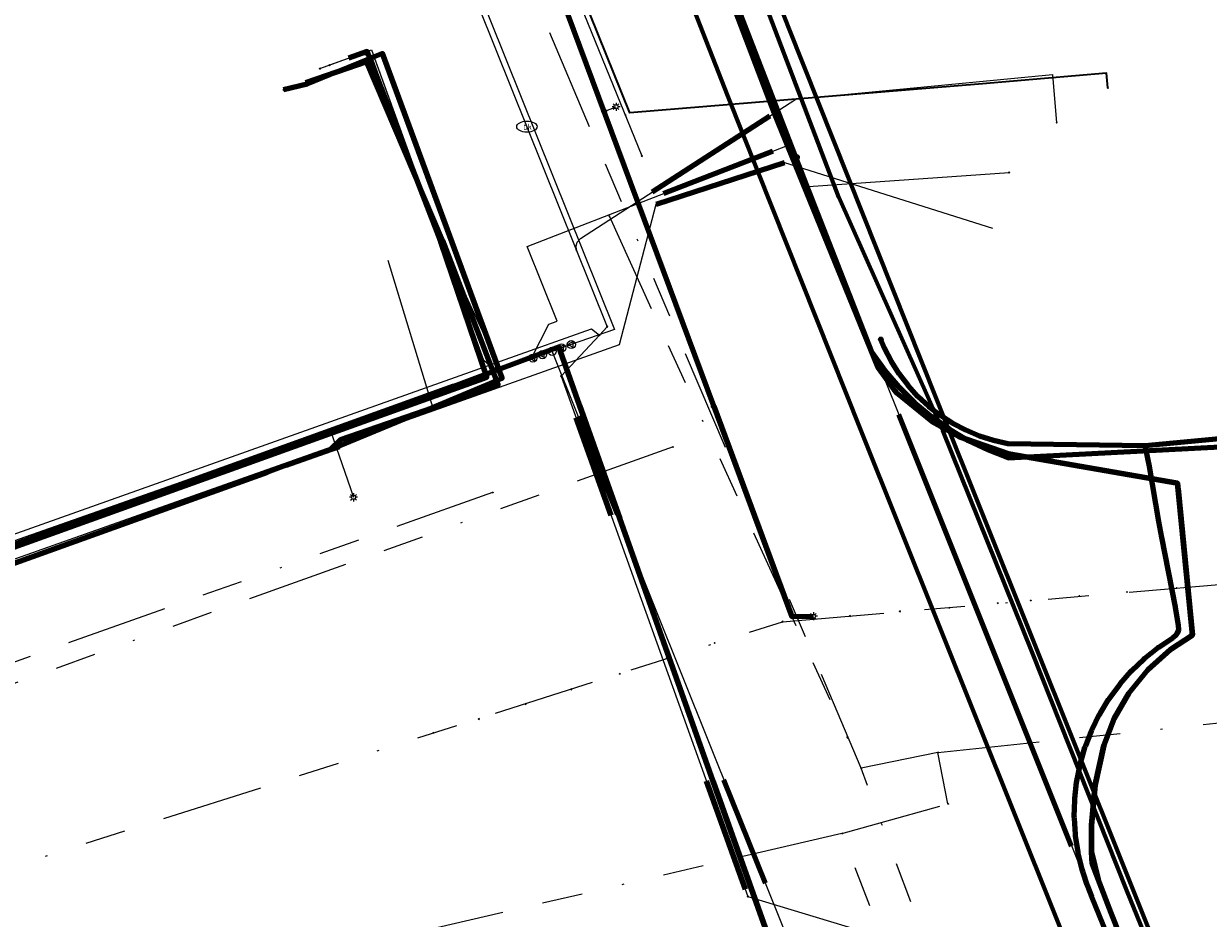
# Model space of a CAD drawing. Header units: metres. Extents: x 242122 to 243107, y 567823 to 568786.
# Tile 36 of 89: x 242550 to 242609, y 567861 to 567905. Entities that reach past the tile are written whole.
import ezdxf
from ezdxf.enums import TextEntityAlignment as Align
from ezdxf.lldxf.tags import DXFTag

# ---------------------------------------------------------------- set-up
doc = ezdxf.new("R2010")
doc.units = ezdxf.units.M
doc.linetypes.add('RI-OVERIG-SO', pattern=[17, 5, -2, 2, -2, 0, -2, 2, -2])
for name, color, linetype, lineweight in [('B-WE-IE-MEUBILAIR_ENEXIS NETBEHEER BV-S', 7, 'Continuous', 18), ('B-WE-KL-DATA_COAXKABEL_10_ZIGGO BV-G', 90, 'KL-DATA-SO', 18), ('B-WE-KL-DATA_DUCT_ZIGGO BV-G', 90, 'Continuous', 100), ('B-WE-KL-DATA_HULPSTUK_KPN BV-S', 90, 'Continuous', 18), ('B-WE-KL-DATA_KABELBED_KPN BV-G', 90, 'Continuous', 100), ('B-WE-KL-DATA_KABELBED_ZIGGO BV-G', 90, 'Continuous', 100), ('B-WE-KL-DATA_MANTELBUIS_75_ZIGGO BV-G', 90, 'Continuous', 100), ('B-WE-KL-DATA_MANTELBUIS_REGGEFIBER OPERATOR BV-G', 90, 'Continuous', 100), ('B-WE-KL-DATA_REGGEFIBER OPERATOR BV-G', 90, 'KL-DATA-SO', 18), ('B-WE-KL-ET_LS_400 V_ENEXIS NETBEHEER BV-G', 190, 'KL-LS-SO', 18), ('B-WE-KL-ET_LS_DUCT_ENEXIS NETBEHEER BV-G', 190, 'Continuous', 100), ('B-WE-KL-ET_LS_HULPSTUK_ENEXIS NETBEHEER BV-S', 190, 'Continuous', 18), ('B-WE-KL-ET_LS_KABELBED_ENEXIS NETBEHEER BV-G', 190, 'Continuous', 100), ('B-WE-KL-ET_LS_MANTELBUIS_OVERIG_50_ENEXIS NETBEHEER BV-G', 190, 'Continuous', 100), ('B-WE-KL-GAS_HD_MANTELBUIS_160_ENEXIS NETBEHEER BV-G', 30, 'Continuous', 100), ('B-WE-KL-GAS_HD_STAAL_100_8 BAR_ENEXIS NETBEHEER BV-G', 30, 'KL-GAS_HD-SO', 18), ('B-WE-KL-GAS_LD_HULPSTUK_ENEXIS NETBEHEER BV-S', 50, 'Continuous', 18), ('B-WE-KL-GAS_LD_MANTELBUIS_POLYVINYLCHLORIDE PVC_200_ENEXIS NETBEHEER BV-G', 50, 'Continuous', 100), ('B-WE-KL-GAS_LD_POLYETHYLEEN PE_32_0.1 BAR_ENEXIS NETBEHEER BV-G', 50, 'KL-GAS_LD-SO', 18), ('B-WE-KL-GAS_LD_SLAGVAST PVC_110_0.1 BAR_ENEXIS NETBEHEER BV-G', 50, 'KL-GAS_LD-SO', 18), ('B-WE-KL-GAS_LD_SLAGVAST PVC_160_0.1 BAR_ENEXIS NETBEHEER BV-G', 50, 'KL-GAS_LD-SO', 18), ('B-WE-KL-GAS_LD_SLAGVAST PVC_63_0.1 BAR_ENEXIS NETBEHEER BV-G', 50, 'KL-GAS_LD-SO', 18), ('B-WE-KL-GAS_LD_SLAGVAST PVC_75_0.1 BAR_ENEXIS NETBEHEER BV-G', 50, 'KL-GAS_LD-SO', 18), ('B-WE-KL-WATER_HULPSTUK_WMD DRINKWATER NV-S', 170, 'Continuous', 18), ('B-WE-KL-WATER_MANTELBUIS_POLYVINYLCHLORIDE PVC_160_WMD DRINKWATER NV-G', 170, 'Continuous', 100), ('B-WE-KL-WATER_MANTELBUIS_POLYVINYLCHLORIDE PVC_WMD DRINKWATER NV-G', 170, 'Continuous', 100), ('B-WE-KL-WATER_MANTELBUIS_WMD DRINKWATER NV-G', 170, 'Continuous', 100), ('B-WE-KL-WATER_POLYETHYLEEN PE_25_WMD DRINKWATER NV-G', 170, 'KL-WATER-SO', 18), ('B-WE-KL-WATER_POLYVINYLCHLORIDE PVC_110_WMD DRINKWATER NV-G', 170, 'KL-WATER-SO', 18), ('B-WE-KL-WATER_POLYVINYLCHLORIDE PVC_20_WMD DRINKWATER NV-G', 170, 'KL-WATER-SO', 18), ('B-WE-KL-WATER_POLYVINYLCHLORIDE PVC_50_WMD DRINKWATER NV-G', 170, 'KL-WATER-SO', 18), ('B-WE-KL-WATER_WMD DRINKWATER NV-S', 170, 'Continuous', 18), ('B-WE-RI-VRIJVERVAL_GEMEENTE TYNAARLO-G', 210, 'RI-OVERIG-SO', 18), ('B-WE-RI-VRIJVERVAL_HULPSTUK_GEMEENTE TYNAARLO-S', 210, 'Continuous', 18), ('V-WE-KL-WATER_HULPSTUK_WMD DRINKWATER NV-S', 170, 'Continuous', 25), ('V-WE-KL-WATER_POLYVINYLCHLORIDE PVC_25_WMD DRINKWATER NV-G', 170, 'V-KL-WATER-SO', 35)]:
    doc.layers.add(name, color=color, linetype=linetype, lineweight=lineweight)
doc.layers.add('B-WE-OG-INFO_EIS VOORZORGSMAATREGEL_ENEXIS NETBEHEER BV-GV', color=7, linetype='Continuous', lineweight=70, true_color=0xfa194b)
doc.layers.add('B-WE-OG-INFO_EIS VOORZORGSMAATREGEL_WATERBEDRIJF GRONINGEN-GV', color=7, linetype='Continuous', lineweight=70, true_color=0xfa194b)
doc.styles.add('NLCS-ISO', font='NLCS-ISO.ttf')
doc.styles.get("Standard").update_dxf_attribs({"font": 'arial.ttf'})
tags = doc.linetypes.add('KL-DATA-SO', pattern='A,4,-1,[101,NLCS.shx,S=0.5,R=0,X=0,Y=0],-1,4,-1,["D",Standard,S=1,R=0,X=-0.25,Y=-0.5],-1.5', length=12.5).pattern_tags.tags
tags[18] = DXFTag(74, 10)
tags = doc.linetypes.add('KL-GAS_HD-SO', pattern='A,4,-1,[69,NLCS.shx,S=0.5,R=0,X=0,Y=0],-1,4,-1,["H",Standard,S=1,R=0,X=0,Y=-0.5],-2', length=13).pattern_tags.tags
tags[18] = DXFTag(74, 10)
tags = doc.linetypes.add('KL-GAS_LD-SO', pattern='A,4,-1,[69,NLCS.shx,S=0.5,R=0,X=0,Y=0],-1,4,-1,["L",Standard,S=1,R=0,X=0.25,Y=-0.5],-2', length=13).pattern_tags.tags
tags[18] = DXFTag(74, 10)
tags = doc.linetypes.add('KL-LS-SO', pattern='A,4,-1,[103,NLCS.shx,S=0.75,R=0,X=0,Y=0],-1,4,-1,["L",Standard,S=1,R=0,X=0,Y=-0.5],-2', length=13).pattern_tags.tags
tags[18] = DXFTag(74, 10)
doc.linetypes.add('KL-WATER-SO', pattern='A,7,-0.5,[168,NLCS.shx,S=0.75,R=0,X=0.75,Y=0],-2', length=9.5)
doc.linetypes.add('V-KL-WATER-SO', pattern='A,3.5,[24,NLCS.shx,S=0.5,R=0,X=0,Y=0],3.5,-0.5,[168,NLCS.shx,S=0.75,R=0,X=0.75,Y=0],-2', length=9.5)

# ---------------------------------------------------------------- blocks, each defined once
blk = doc.blocks.new('SKL-WTB_HULP_OVERIG-SO')
at = {"color": 0, "linetype": 'ByBlock', "lineweight": 18}
for points in [[(-0.14, 0.14), (0.14, -0.14)], [(0.14, 0.14), (-0.14, -0.14)]]:
    blk.add_lwpolyline(points, dxfattribs=at)
at = {"color": 0, "linetype": 'ByBlock', "lineweight": 18, "style": 'NLCS-ISO', "flags": 1}
for tag, p in [('TYPE', (1.5, 0)), ('OMSCHRIJVING', (1.5, -3)), ('LABEL', (1.5, -1.5))]:
    blk.add_attdef(tag, p, '', height=1, dxfattribs=at)
blk = doc.blocks.new('SKL-WATER_BRANDKRAAN_BRANDPUT-SO')
at = {"color": 0, "linetype": 'ByBlock', "lineweight": 18}
blk.add_ellipse((0, 0), major_axis=(2.5, 0), ratio=0.54, dxfattribs=at)
at = {"color": 0, "linetype": 'ByBlock', "lineweight": 18, "style": 'NLCS-ISO'}
blk.add_text('bk', height=1.5, dxfattribs=at).set_placement((0.16, 0), align=Align.MIDDLE_CENTER)
blk = doc.blocks.new('SKL-WTB_HULP_MOF-SO')
at = {"linetype": 'ByBlock', "lineweight": 18}
h = blk.add_hatch(color=0, dxfattribs=at)
h.dxf.hatch_style = 1
h.paths.add_polyline_path([(-0.5625, 0, 1), (0.5625, 0, 1)])
at = {"color": 0, "linetype": 'ByBlock', "lineweight": 18}
blk.add_circle((0, 0), 0.5625, dxfattribs=at)
at = {"color": 0, "linetype": 'ByBlock', "lineweight": 18, "style": 'NLCS-ISO', "flags": 1}
for tag, p in [('TYPE', (1.5, 0)), ('OMSCHRIJVING', (1.5, -3)), ('LABEL', (1.5, -1.5))]:
    blk.add_attdef(tag, p, '', height=1, dxfattribs=at)
blk = doc.blocks.new('SIE-MEUBILAIR_PAAL_LICHTMAST-SO')
for points in [[(-0.62, 0), (-1, 0)], [(-0.71, 0.71), (-0.44, 0.44)], [(0, 1), (0, 0.62)], [(0.44, 0.44), (0.71, 0.71)], [(1, 0), (0.62, 0)], [(-0.71, -0.71), (-0.44, -0.44)], [(0, -0.62), (0, -1)], [(0.44, -0.44), (0.71, -0.71)]]:
    blk.add_lwpolyline(points)
blk.add_circle((0, 0), 0.5)
blk = doc.blocks.new('SKL-WTB_HULP_T STUK-SO')
at = {"color": 0, "linetype": 'ByBlock', "lineweight": 18}
blk.add_circle((0, 0), 1, dxfattribs=at)
at = {"color": 0, "linetype": 'ByBlock', "lineweight": -2, "style": 'NLCS-ISO'}
blk.add_text('T', height=1, dxfattribs=at).set_placement((0, 0), align=Align.MIDDLE_CENTER)
at = {"color": 0, "linetype": 'ByBlock', "lineweight": 18, "style": 'NLCS-ISO', "flags": 1}
for tag, p in [('TYPE', (1.5, 0)), ('OMSCHRIJVING', (1.5, -3)), ('LABEL', (1.5, -1.5))]:
    blk.add_attdef(tag, p, '', height=1, dxfattribs=at)
blk = doc.blocks.new('SKL-WTB_HULP_VERLOOP-SO')
at = {"color": 0, "linetype": 'ByBlock', "lineweight": 18}
for points in [[(0.44, 0.72), (-0.88, 0)], [(0.44, -0.72), (-0.88, 0)], [(0.44, -0.72), (0.44, 0.72)]]:
    blk.add_lwpolyline(points, dxfattribs=at)
blk.add_circle((0, 0), 1, dxfattribs=at)
at = {"color": 0, "linetype": 'ByBlock', "lineweight": 18, "style": 'NLCS-ISO', "flags": 1}
for tag, p in [('TYPE', (1.5, 0)), ('OMSCHRIJVING', (1.5, -3)), ('LABEL', (1.5, -1.5))]:
    blk.add_attdef(tag, p, '', height=1, dxfattribs=at)
blk = doc.blocks.new('SRI-HULP_OVERIG-SO')
at = {"color": 0, "linetype": 'ByBlock', "lineweight": 18}
for points in [[(-0.14, 0.14), (0.14, -0.14)], [(0.14, 0.14), (-0.14, -0.14)]]:
    blk.add_lwpolyline(points, dxfattribs=at)
at = {"color": 0, "linetype": 'ByBlock', "lineweight": 18, "style": 'NLCS-ISO', "flags": 1}
for tag, p in [('TYPE', (1.5, 0)), ('OMSCHRIJVING', (1.5, -3)), ('LABEL', (1.5, -1.5))]:
    blk.add_attdef(tag, p, '', height=1, dxfattribs=at)

msp = doc.modelspace()

# ---------------------------------------------------------------- linework, layer by layer
at = {"layer": 'B-WE-KL-DATA_COAXKABEL_10_ZIGGO BV-G'}
msp.add_lwpolyline([(242492.542, 567858.433), (242500.119, 567861.163), (242524.047, 567870.765), (242547.264, 567878.183), (242573.22, 567887.541), (242570.949, 567894.182), (242567.343, 567903.528), (242566.426, 567903.197)], dxfattribs=at)
at = {"layer": 'B-WE-KL-DATA_DUCT_ZIGGO BV-G'}
for points in [[(242566.024, 567954.478), (242574.981, 567932.938), (242587.34, 567900.522), (242592.427, 567888.035), (242593.337, 567886.779), (242595.084, 567885.368), (242596.442, 567884.615), (242598.841, 567883.776), (242607.153, 567882.335), (242607.887, 567874.878), (242606.801, 567874.172), (242605.687, 567873.18), (242604.748, 567872.021), (242604.038, 567870.789), (242603.526, 567869.462), (242603.107, 567867.521), (242602.917, 567865.545), (242602.92, 567864.221), (242603.246, 567862.88), (242603.878, 567861.255), (242619.023, 567823.164)], [(242619.023, 567823.164), (242603.878, 567861.255), (242603.246, 567862.88), (242602.953, 567863.657), (242602.92, 567864.221), (242602.917, 567865.545), (242603.107, 567867.521), (242603.526, 567869.462), (242604.038, 567870.789), (242604.748, 567872.021), (242605.687, 567873.18), (242606.801, 567874.172), (242607.887, 567874.878), (242607.153, 567882.335), (242598.841, 567883.776), (242596.442, 567884.615), (242595.084, 567885.368), (242593.337, 567886.779), (242592.427, 567888.035), (242587.34, 567900.522), (242574.981, 567932.938), (242566.024, 567954.478)], [(242619.023, 567823.164), (242603.878, 567861.255), (242603.246, 567862.88), (242602.953, 567863.657), (242602.92, 567864.221), (242602.917, 567865.545), (242603.107, 567867.521), (242603.526, 567869.462), (242604.038, 567870.789), (242604.748, 567872.021), (242605.687, 567873.18), (242606.801, 567874.172), (242607.887, 567874.878), (242607.153, 567882.335), (242598.841, 567883.776), (242596.442, 567884.615), (242595.084, 567885.368), (242593.337, 567886.779), (242592.427, 567888.035), (242587.34, 567900.522), (242574.981, 567932.938), (242566.024, 567954.478)], [(242566.024, 567954.478), (242574.981, 567932.938), (242587.34, 567900.522), (242592.427, 567888.035), (242593.337, 567886.779), (242595.084, 567885.368), (242596.442, 567884.615), (242598.841, 567883.776), (242607.153, 567882.335), (242607.887, 567874.878), (242606.801, 567874.172), (242605.687, 567873.18), (242604.748, 567872.021), (242604.038, 567870.789), (242603.526, 567869.462), (242603.107, 567867.521), (242602.917, 567865.545), (242602.92, 567864.221), (242603.246, 567862.88), (242603.878, 567861.255), (242619.023, 567823.164)]]:
    msp.add_lwpolyline(points, dxfattribs=at)
at = {"layer": 'B-WE-KL-DATA_KABELBED_KPN BV-G'}
for points in [[(242564.82, 567957.087), (242568.693, 567948.347), (242571.673, 567941.4), (242572.888, 567938.419), (242588.899, 567896.991), (242592.126, 567888.752), (242592.759, 567887.878), (242593.462, 567887.06), (242594.23, 567886.301), (242595.057, 567885.608), (242595.938, 567884.985), (242596.867, 567884.436), (242597.838, 567883.966), (242598.844, 567883.576), (242610.508, 567884.18), (242610.975, 567882.116), (242612.041, 567876.979), (242612.173, 567876.289), (242614.703, 567876.529), (242617.893, 567876.82), (242627.248, 567877.619), (242645.001, 567879.305)], [(242565.534, 567883.987), (242570.167, 567885.909), (242573.696, 567887.373), (242573.969, 567887.486), (242568.093, 567903.437), (242565.836, 567902.519), (242564.383, 567901.928), (242563.224, 567901.646)], [(242565.534, 567883.987), (242566.047, 567884.481), (242570.167, 567885.909), (242573.778, 567887.16), (242573.696, 567887.373), (242571.048, 567894.234), (242567.298, 567903.022), (242565.836, 567902.519), (242564.301, 567901.991)], [(242476.665, 567852.219), (242476.666, 567852.219), (242495.453, 567858.802), (242500, 567860.436), (242501.466, 567860.963), (242546.476, 567877.145), (242562.434, 567882.882), (242563.354, 567883.213), (242565.534, 567883.987), (242565.972, 567884.142)]]:
    msp.add_lwpolyline(points, dxfattribs=at)
at = {"layer": 'B-WE-KL-DATA_KABELBED_ZIGGO BV-G'}
for points in [[(242607.179, 567882.071), (242607.153, 567882.335), (242598.841, 567883.776), (242596.442, 567884.615), (242595.084, 567885.368), (242593.337, 567886.779), (242592.427, 567888.035), (242587.34, 567900.522), (242574.981, 567932.938), (242566.024, 567954.478), (242562.72, 567960.568), (242559.125, 567966.49)], [(242546.415, 567877.912), (242573.22, 567887.541), (242570.949, 567894.182), (242567.343, 567903.528), (242566.426, 567903.197)], [(242607.821, 567875.553), (242607.179, 567882.071)], [(242602.92, 567864.221), (242602.917, 567865.545), (242603.107, 567867.521), (242603.526, 567869.462), (242604.038, 567870.789), (242604.748, 567872.021), (242605.687, 567873.18), (242606.801, 567874.172), (242607.887, 567874.878), (242607.821, 567875.553)], [(242602.92, 567864.221), (242603.246, 567862.88)], [(242603.246, 567862.88), (242602.953, 567863.657), (242602.92, 567864.221)], [(242603.246, 567862.88), (242603.878, 567861.255)], [(242603.878, 567861.255), (242603.246, 567862.88)], [(242619.023, 567823.164), (242603.878, 567861.255)]]:
    msp.add_lwpolyline(points, dxfattribs=at)
at = {"layer": 'B-WE-KL-DATA_MANTELBUIS_75_ZIGGO BV-G'}
for points in [[(242607.821, 567875.553), (242607.179, 567882.071)], [(242607.179, 567882.071), (242607.821, 567875.553)]]:
    msp.add_lwpolyline(points, dxfattribs=at)
at = {"layer": 'B-WE-KL-DATA_MANTELBUIS_REGGEFIBER OPERATOR BV-G'}
msp.add_lwpolyline([(242581.54, 567896.034), (242587.838, 567898.084)], dxfattribs=at)
at = {"layer": 'B-WE-KL-DATA_REGGEFIBER OPERATOR BV-G'}
for points in [[(242383.13, 567895.985), (242386.771, 567886.525), (242393.567, 567868.449), (242403.612, 567841.622), (242408.036, 567830.116), (242408.929, 567828.812), (242410.137, 567828.67), (242412.884, 567829.437), (242423.115, 567833.071), (242477.474, 567852.879), (242477.75, 567852.964), (242484.307, 567855.085), (242498.737, 567860.228), (242523.401, 567869.015), (242548.497, 567878.082), (242570.617, 567885.901), (242579.73, 567889.141), (242581.539, 567896.034), (242587.838, 567898.084), (242598.06, 567894.85)], [(242383.13, 567895.985), (242386.771, 567886.525), (242393.567, 567868.449), (242403.612, 567841.622), (242408.036, 567830.116), (242408.929, 567828.812), (242410.137, 567828.67), (242412.884, 567829.437), (242423.115, 567833.071), (242477.474, 567852.879), (242477.75, 567852.964), (242484.307, 567855.085), (242498.737, 567860.228), (242523.401, 567869.015), (242548.497, 567878.082), (242570.617, 567885.901), (242568.37, 567893.27)]]:
    msp.add_lwpolyline(points, dxfattribs=at)
at = {"layer": 'B-WE-KL-ET_LS_400 V_ENEXIS NETBEHEER BV-G'}
for points in [[(242551.197, 567961.665), (242552.082, 567960.487), (242553.803, 567957.884), (242555.365, 567955.183), (242556.761, 567952.393), (242557.987, 567949.523), (242559.579, 567944.957), (242561.216, 567940.41), (242562.907, 567935.883), (242564.652, 567931.376), (242566.448, 567926.891), (242576.542, 567907.135), (242584.361, 567886.109)], [(242573.852, 567887.938), (242573.464, 567888.011), (242573.064, 567888.351), (242567.731, 567903.135), (242567.091, 567903.436), (242565.486, 567902.857)], [(242578.98, 567900.578), (242579.566, 567900.815)], [(242788.446, 567900.907), (242779.722, 567899.983), (242683.623, 567890.565), (242682.826, 567890.494), (242617.835, 567885.312), (242617.038, 567885.243), (242605.562, 567884.164)], [(242575.439, 567888.532), (242576.255, 567890.14), (242576.672, 567890.289), (242575.198, 567893.959), (242588.198, 567898.997), (242588.451, 567898.344)], [(242588.451, 567898.344), (242589.013, 567896.894), (242598.875, 567897.586)], [(242605.562, 567884.164), (242598.806, 567884.27), (242598.104, 567884.43), (242597.415, 567884.651), (242596.748, 567884.931), (242596.109, 567885.268), (242595.501, 567885.659), (242594.929, 567886.102), (242594.398, 567886.593), (242593.912, 567887.129), (242593.475, 567887.705), (242593.089, 567888.317), (242592.759, 567888.96), (242592.572, 567889.397)], [(242556.713, 567823.164), (242556.112, 567827.701), (242555.808, 567830.186), (242555.682, 567831.407), (242555.475, 567834.293), (242555.172, 567838.749), (242555.007, 567841.938), (242554.951, 567843.794), (242554.896, 567846.528), (242554.85, 567848.617), (242555.973, 567848.938), (242564.748, 567851.497), (242581.032, 567856.216), (242587.737, 567858.129), (242576.752, 567889.024), (242571.591, 567887.091), (242541.346, 567876.216), (242540.7, 567875.936), (242521.701, 567869.132), (242488.911, 567857.361), (242479.431, 567853.962), (242478.885, 567853.781), (242476.518, 567852.982)], [(242556.713, 567823.164), (242556.112, 567827.701), (242555.808, 567830.186), (242555.682, 567831.407), (242555.475, 567834.293), (242555.172, 567838.749), (242555.007, 567841.938), (242554.951, 567843.794), (242554.896, 567846.528), (242554.85, 567848.617), (242555.973, 567848.938), (242564.748, 567851.497), (242581.032, 567856.216), (242587.737, 567858.129), (242576.752, 567889.024), (242571.591, 567887.091), (242541.346, 567876.216), (242540.7, 567875.936), (242521.701, 567869.132), (242488.911, 567857.361), (242479.431, 567853.962), (242478.885, 567853.781), (242476.518, 567852.982)], [(242584.361, 567886.109), (242588.2, 567875.783), (242589.26, 567875.804)], [(242565.529, 567884.912), (242566.669, 567881.643)], [(242618.774, 567823.164), (242602.932, 567862.024), (242602.704, 567862.616), (242602.509, 567863.216), (242602.463, 567863.374), (242602.274, 567864.15), (242602.259, 567864.228), (242602.138, 567865.018), (242602.13, 567865.096), (242602.079, 567865.894), (242602.077, 567865.973), (242602.095, 567866.772), (242602.101, 567866.852), (242602.188, 567867.646), (242602.201, 567867.724), (242602.358, 567868.507), (242602.376, 567868.585), (242602.601, 567869.352), (242602.627, 567869.426), (242602.917, 567870.171), (242602.95, 567870.244), (242603.304, 567870.96), (242603.342, 567871.03), (242603.758, 567871.712), (242603.801, 567871.778), (242604.275, 567872.422), (242604.324, 567872.483), (242604.852, 567873.084), (242604.907, 567873.141), (242605.485, 567873.693), (242605.545, 567873.745), (242606.169, 567874.244), (242606.232, 567874.291), (242606.923, 567874.747), (242607.202, 567875.347), (242607.043, 567876.245), (242606.379, 567879.668), (242606.235, 567880.455), (242605.766, 567883.15), (242605.612, 567883.935), (242605.562, 567884.164)]]:
    msp.add_lwpolyline(points, dxfattribs=at)
at = {"layer": 'B-WE-KL-ET_LS_DUCT_ENEXIS NETBEHEER BV-G'}
for points in [[(242577.77, 567886.162), (242579.746, 567880.603)], [(242584.34, 567867.683), (242586.97, 567860.287)]]:
    msp.add_lwpolyline(points, dxfattribs=at)
at = {"layer": 'B-WE-KL-ET_LS_KABELBED_ENEXIS NETBEHEER BV-G'}
for points in [[(242551.197, 567961.665), (242552.082, 567960.487), (242553.803, 567957.884), (242555.365, 567955.183), (242556.761, 567952.393), (242557.987, 567949.523), (242559.579, 567944.957), (242561.216, 567940.41), (242562.907, 567935.883), (242564.652, 567931.376), (242566.448, 567926.891), (242576.542, 567907.135), (242584.361, 567886.109)], [(242788.446, 567900.907), (242779.722, 567899.983), (242683.623, 567890.565), (242682.826, 567890.494), (242617.835, 567885.312), (242617.038, 567885.243), (242605.562, 567884.164)], [(242605.562, 567884.164), (242598.806, 567884.27), (242598.104, 567884.43), (242597.415, 567884.651), (242596.748, 567884.931), (242596.109, 567885.268), (242595.501, 567885.659), (242594.929, 567886.102), (242594.398, 567886.593), (242593.912, 567887.129), (242593.475, 567887.705), (242593.089, 567888.317), (242592.759, 567888.96), (242592.572, 567889.397)], [(242577.77, 567886.162), (242576.752, 567889.024), (242571.591, 567887.091), (242541.346, 567876.216), (242540.7, 567875.936), (242521.701, 567869.132), (242488.911, 567857.361), (242479.431, 567853.962), (242478.885, 567853.781), (242476.518, 567852.982)], [(242579.746, 567880.603), (242577.77, 567886.162)], [(242584.361, 567886.109), (242588.2, 567875.783), (242589.26, 567875.804)], [(242618.774, 567823.164), (242602.932, 567862.024), (242602.704, 567862.616), (242602.509, 567863.216), (242602.463, 567863.374), (242602.274, 567864.15), (242602.259, 567864.228), (242602.138, 567865.018), (242602.13, 567865.096), (242602.079, 567865.894), (242602.077, 567865.973), (242602.095, 567866.772), (242602.101, 567866.852), (242602.188, 567867.646), (242602.201, 567867.724), (242602.358, 567868.507), (242602.376, 567868.585), (242602.601, 567869.352), (242602.627, 567869.426), (242602.917, 567870.171), (242602.95, 567870.244), (242603.304, 567870.96), (242603.342, 567871.03), (242603.758, 567871.712), (242603.801, 567871.778), (242604.275, 567872.422), (242604.324, 567872.483), (242604.852, 567873.084), (242604.907, 567873.141), (242605.485, 567873.693), (242605.545, 567873.745), (242606.169, 567874.244), (242606.232, 567874.291), (242606.923, 567874.747), (242607.069, 567874.861), (242607.164, 567875), (242607.209, 567875.161), (242607.202, 567875.347), (242607.043, 567876.245), (242606.379, 567879.668), (242606.235, 567880.455), (242605.766, 567883.15), (242605.612, 567883.935), (242605.562, 567884.164)], [(242584.34, 567867.683), (242579.746, 567880.603)], [(242586.97, 567860.287), (242584.34, 567867.683)]]:
    msp.add_lwpolyline(points, dxfattribs=at)
at = {"layer": 'B-WE-KL-ET_LS_MANTELBUIS_OVERIG_50_ENEXIS NETBEHEER BV-G'}
msp.add_lwpolyline([(242581.903, 567896.558), (242587.266, 567898.636)], dxfattribs=at)
at = {"layer": 'B-WE-KL-GAS_HD_MANTELBUIS_160_ENEXIS NETBEHEER BV-G'}
msp.add_lwpolyline([(242601.943, 567864.52), (242593.451, 567885.705)], dxfattribs=at)
at = {"layer": 'B-WE-KL-GAS_HD_STAAL_100_8 BAR_ENEXIS NETBEHEER BV-G'}
msp.add_lwpolyline([(242556.88, 567978.769), (242586.17, 567903.959), (242586.906, 567902.099), (242592.209, 567888.808), (242593.451, 567885.705), (242618.52, 567823.164)], dxfattribs=at)
at = {"layer": 'B-WE-KL-GAS_LD_MANTELBUIS_POLYVINYLCHLORIDE PVC_200_ENEXIS NETBEHEER BV-G'}
for points in [[(242579.633, 567880.814), (242577.707, 567885.61)], [(242586.904, 567862.704), (242584.866, 567867.779)]]:
    msp.add_lwpolyline(points, dxfattribs=at)
at = {"layer": 'B-WE-KL-GAS_LD_POLYETHYLEEN PE_32_0.1 BAR_ENEXIS NETBEHEER BV-G'}
msp.add_lwpolyline([(242573.202, 567887.676), (242567.631, 567903.101), (242567.584, 567903.209), (242567.528, 567903.296), (242567.462, 567903.364), (242567.387, 567903.411), (242567.302, 567903.439), (242567.208, 567903.446), (242567.104, 567903.434), (242566.991, 567903.401), (242565.486, 567902.858)], dxfattribs=at)
at = {"layer": 'B-WE-KL-GAS_LD_SLAGVAST PVC_110_0.1 BAR_ENEXIS NETBEHEER BV-G'}
for points in [[(242577.367, 567889.141), (242576.895, 567888.975)], [(242575.479, 567888.477), (242575.951, 567888.643)]]:
    msp.add_lwpolyline(points, dxfattribs=at)
at = {"layer": 'B-WE-KL-GAS_LD_SLAGVAST PVC_160_0.1 BAR_ENEXIS NETBEHEER BV-G'}
for points in [[(242575.951, 567888.643), (242576.423, 567888.809)], [(242576.895, 567888.975), (242576.423, 567888.809)], [(242587.935, 567860.135), (242576.423, 567888.809)]]:
    msp.add_lwpolyline(points, dxfattribs=at)
at = {"layer": 'B-WE-KL-GAS_LD_SLAGVAST PVC_63_0.1 BAR_ENEXIS NETBEHEER BV-G'}
for points in [[(242557.069, 567945.715), (242559.638, 567939.272), (242561.152, 567935.523), (242579.488, 567889.887), (242577.367, 567889.141)], [(242459.244, 567903.04), (242459.763, 567900.727), (242459.881, 567900.244), (242460.007, 567899.764), (242460.142, 567899.285), (242460.894, 567897.05), (242461.013, 567896.751), (242476.754, 567853.504), (242547.919, 567878.783), (242575.479, 567888.477)]]:
    msp.add_lwpolyline(points, dxfattribs=at)
at = {"layer": 'B-WE-KL-GAS_LD_SLAGVAST PVC_75_0.1 BAR_ENEXIS NETBEHEER BV-G'}
msp.add_lwpolyline([(242560.923, 567947.15), (242561.396, 567946.115), (242569.644, 567925.852), (242580.832, 567898.398)], dxfattribs=at)
at = {"layer": 'B-WE-KL-WATER_MANTELBUIS_POLYVINYLCHLORIDE PVC_160_WMD DRINKWATER NV-G'}
for points in [[(242577.597, 567885.554), (242579.315, 567880.768)], [(242584.062, 567867.55), (242585.912, 567862.398)]]:
    msp.add_lwpolyline(points, dxfattribs=at)
at = {"layer": 'B-WE-KL-WATER_MANTELBUIS_POLYVINYLCHLORIDE PVC_WMD DRINKWATER NV-G'}
msp.add_lwpolyline([(242581.344, 567896.634), (242587.12, 567900.368)], dxfattribs=at)
at = {"layer": 'B-WE-KL-WATER_MANTELBUIS_WMD DRINKWATER NV-G'}
msp.add_lwpolyline([(242583.996, 567867.726), (242585.891, 567862.447)], dxfattribs=at)
at = {"layer": 'B-WE-KL-WATER_POLYETHYLEEN PE_25_WMD DRINKWATER NV-G'}
msp.add_lwpolyline([(242565.015, 567902.689), (242567.558, 567903.606), (242570.954, 567894.2), (242573.715, 567888.264)], dxfattribs=at)
at = {"layer": 'B-WE-KL-WATER_POLYVINYLCHLORIDE PVC_110_WMD DRINKWATER NV-G'}
for points in [[(242513.241, 567932.455), (242556.458, 567944.851), (242557.255, 567944.458), (242575.185, 567899.836)], [(242575.185, 567899.836), (242579.13, 567890.019), (242578.752, 567889.61)], [(242578.752, 567889.61), (242576.866, 567887.588), (242586.036, 567862.043), (242591.516, 567860.398), (242606.599, 567823.164)]]:
    msp.add_lwpolyline(points, dxfattribs=at)
at = {"layer": 'B-WE-KL-WATER_POLYVINYLCHLORIDE PVC_20_WMD DRINKWATER NV-G'}
msp.add_lwpolyline([(242577.618, 567893.781), (242577.607, 567893.986), (242577.654, 567894.173), (242577.818, 567894.355), (242588.389, 567901.188), (242601.012, 567902.393), (242601.206, 567900.033)], dxfattribs=at)
at = {"layer": 'B-WE-KL-WATER_POLYVINYLCHLORIDE PVC_50_WMD DRINKWATER NV-G'}
msp.add_lwpolyline([(242499.231, 567861.802), (242574.112, 567888.405), (242578.364, 567889.918), (242578.752, 567889.61)], dxfattribs=at)
at = {"layer": 'B-WE-OG-INFO_EIS VOORZORGSMAATREGEL_ENEXIS NETBEHEER BV-GV'}
msp.add_lwpolyline([(242558.748, 567979.485), (242588.03, 567904.695), (242595.308, 567886.449), (242620.679, 567823.164), (242616.369, 567823.164), (242591.594, 567884.961), (242585.048, 567901.358), (242555.018, 567978.04)], dxfattribs=at)
at = {"layer": 'B-WE-OG-INFO_EIS VOORZORGSMAATREGEL_WATERBEDRIJF GRONINGEN-GV'}
msp.add_lwpolyline([(243107.149, 567823.164), (242620.075, 567823.164), (242613.552, 567840.417), (242604.665, 567862.336), (242600.013, 567874.036), (242595.611, 567884.916), (242590.515, 567896.376), (242583.324, 567915.213), (242578.01, 567928.594), (242572.747, 567946.276), (242567.057, 567965.148), (242562.962, 567977.755), (242558.478, 567989.904), (242555.107, 567999.377), (242551.357, 568007.892), (242542.948, 568028.382), (242541.695, 568028.067), (242541.69, 568028.067), (242541.684, 568028.072), (242533.072, 568047.778)], dxfattribs=at)
at = {"layer": 'B-WE-RI-VRIJVERVAL_GEMEENTE TYNAARLO-G'}
for points in [[(242591.601, 567868.343), (242573.643, 567910.753)], [(242579.221, 567895.458), (242591.601, 567868.343)], [(242582.364, 567884.115), (242526.6, 567864.119)], [(242573.502, 567881.876), (242525.748, 567864.949)], [(242587.739, 567875.534), (242650.564, 567880.884)], [(242541.049, 567860.688), (242587.739, 567875.534)], [(242595.374, 567869.11), (242638.033, 567873.603)], [(242595.374, 567869.11), (242591.601, 567868.343)], [(242595.87, 567866.595), (242595.374, 567869.11)], [(242608.396, 567823.164), (242591.601, 567868.343)], [(242590.664, 567865.135), (242595.87, 567866.595)], [(242590.664, 567865.135), (242560.472, 567858.114)], [(242606.915, 567823.164), (242590.664, 567865.135)]]:
    msp.add_lwpolyline(points, dxfattribs=at)
at = {"layer": 'V-WE-KL-WATER_POLYVINYLCHLORIDE PVC_25_WMD DRINKWATER NV-G'}
msp.add_lwpolyline([(242603.723, 567901.745), (242603.664, 567902.471), (242597.566, 567901.941), (242580.236, 567900.52), (242569.375, 567927.461), (242562.157, 567945.327), (242556.309, 567957.695), (242552.975, 567963.361), (242548.668, 567969.773), (242543.063, 567976.091), (242535.416, 567981.852), (242529.694, 567985.754), (242523.246, 567989.344), (242518.594, 567991.234), (242513.774, 567992.442), (242508.208, 567993.725), (242484.241, 567993.787), (242469.715, 567981.37), (242460.766, 567984.864)], dxfattribs=at)

# ---------------------------------------------------------------- block references
at = {"layer": 'B-WE-IE-MEUBILAIR_ENEXIS NETBEHEER BV-S', "xscale": 0.2, "yscale": 0.2, "zscale": 0.2}
for p in [(242579.566, 567900.815), (242566.669, 567881.643), (242589.26, 567875.804)]:
    msp.add_blockref('SIE-MEUBILAIR_PAAL_LICHTMAST-SO', p, dxfattribs=at)
at = {"layer": 'B-WE-KL-DATA_HULPSTUK_KPN BV-S', "xscale": 0.2, "yscale": 0.2, "zscale": 0.2}
for p in [(242563.224, 567901.646), (242564.301, 567901.991), (242565.972, 567884.142), (242565.534, 567883.987)]:
    msp.add_blockref('SKL-WTB_HULP_OVERIG-SO', p, dxfattribs=at)
at = {"layer": 'B-WE-KL-ET_LS_HULPSTUK_ENEXIS NETBEHEER BV-S', "xscale": 0.2, "yscale": 0.2, "zscale": 0.2}
for name, p in [('SKL-WTB_HULP_OVERIG-SO', (242565.486, 567902.857)), ('SKL-WTB_HULP_MOF-SO', (242578.98, 567900.578)), ('SKL-WTB_HULP_MOF-SO', (242588.451, 567898.344)), ('SKL-WTB_HULP_OVERIG-SO', (242598.875, 567897.586)), ('SKL-WTB_HULP_MOF-SO', (242592.572, 567889.397)), ('SKL-WTB_HULP_MOF-SO', (242575.439, 567888.532)), ('SKL-WTB_HULP_MOF-SO', (242573.852, 567887.938)), ('SKL-WTB_HULP_MOF-SO', (242584.361, 567886.109)), ('SKL-WTB_HULP_MOF-SO', (242565.529, 567884.912)), ('SKL-WTB_HULP_MOF-SO', (242605.562, 567884.164))]:
    msp.add_blockref(name, p, dxfattribs=at)
at = {"layer": 'B-WE-KL-GAS_LD_HULPSTUK_ENEXIS NETBEHEER BV-S', "xscale": 0.2, "yscale": 0.2, "zscale": 0.2}
for name, p in [('SKL-WTB_HULP_OVERIG-SO', (242565.486, 567902.858)), ('SKL-WTB_HULP_OVERIG-SO', (242580.016, 567900.4)), ('SKL-WTB_HULP_OVERIG-SO', (242580.832, 567898.398)), ('SKL-WTB_HULP_VERLOOP-SO', (242575.951, 567888.643)), ('SKL-WTB_HULP_T STUK-SO', (242576.423, 567888.809)), ('SKL-WTB_HULP_VERLOOP-SO', (242576.895, 567888.975)), ('SKL-WTB_HULP_VERLOOP-SO', (242577.367, 567889.141)), ('SKL-WTB_HULP_VERLOOP-SO', (242575.479, 567888.477)), ('SKL-WTB_HULP_OVERIG-SO', (242573.202, 567887.676))]:
    msp.add_blockref(name, p, dxfattribs=at)
at = {"layer": 'B-WE-KL-WATER_HULPSTUK_WMD DRINKWATER NV-S', "xscale": 0.2, "yscale": 0.2, "zscale": 0.2}
for p in [(242565.015, 567902.689), (242601.206, 567900.033), (242577.618, 567893.781), (242579.13, 567890.019), (242578.752, 567889.61), (242573.715, 567888.264), (242576.866, 567887.588), (242586.036, 567862.043)]:
    msp.add_blockref('SKL-WTB_HULP_OVERIG-SO', p, dxfattribs=at)
at = {"layer": 'B-WE-KL-WATER_WMD DRINKWATER NV-S', "xscale": 0.2, "yscale": 0.2, "zscale": 0.2}
msp.add_blockref('SKL-WATER_BRANDKRAAN_BRANDPUT-SO', (242575.185, 567899.836), dxfattribs=at)
at = {"layer": 'B-WE-RI-VRIJVERVAL_HULPSTUK_GEMEENTE TYNAARLO-S', "xscale": 0.2, "yscale": 0.2, "zscale": 0.2}
for p in [(242579.221, 567895.458), (242582.364, 567884.115), (242573.502, 567881.876), (242607.102, 567877.192), (242599.936, 567876.575), (242602.325, 567876.798), (242604.661, 567876.995), (242593.506, 567876.049), (242595.921, 567876.219), (242598.309, 567876.444), (242587.739, 567875.534), (242591.051, 567875.813), (242584.41, 567874.487), (242582.061, 567873.752), (242579.738, 567872.978), (242577.362, 567872.216), (242575.118, 567871.494), (242572.821, 567870.759), (242570.59, 567870.077), (242595.374, 567869.11), (242591.601, 567868.343), (242595.87, 567866.595), (242590.664, 567865.135)]:
    msp.add_blockref('SRI-HULP_OVERIG-SO', p, dxfattribs=at)
at = {"layer": 'V-WE-KL-WATER_HULPSTUK_WMD DRINKWATER NV-S', "xscale": 0.2, "yscale": 0.2, "zscale": 0.2}
msp.add_blockref('SKL-WTB_HULP_OVERIG-SO', (242603.723, 567901.745), dxfattribs=at)

doc.saveas('drawing.dxf')
